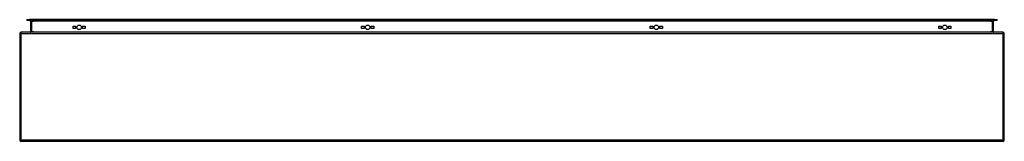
# Model space of a CAD drawing. Header units: inches. Extents: x 49.1 to 121.1, y 39 to 47.9.
import ezdxf

# ---------------------------------------------------------------- set-up
doc = ezdxf.new("R2010")
doc.units = ezdxf.units.IN
doc.header["$MEASUREMENT"] = 0
doc.layers.add('Visible Edges(ANSI)', color=7, linetype='Continuous', lineweight=25)
doc.layers.add('Visible Tangent Edges(ANSI)', color=7, linetype='Continuous', lineweight=25)

msp = doc.modelspace()

# ---------------------------------------------------------------- linework, layer by layer
at = {"layer": 'Visible Edges(ANSI)'}
for p, q in [((49.573, 47.893), (49.77, 47.893)), ((49.573, 47.893), (49.573, 47.825)), ((49.77, 47.825), (49.573, 47.825)), ((120.352, 47.893), (49.77, 47.893)), ((49.77, 47.825), (120.352, 47.825)), ((49.859, 47.794), (49.859, 47.008)), ((120.263, 47.008), (120.263, 47.794)), ((120.352, 47.893), (120.549, 47.893)), ((120.549, 47.825), (120.352, 47.825)), ((120.549, 47.825), (120.549, 47.893)), ((49.061, 46.878), (49.061, 39.076)), ((120.962, 46.977), (49.16, 46.977)), ((52.966, 47.24), (52.966, 47.427)), ((52.966, 47.427), (53.153, 47.427)), ((53.153, 47.24), (52.966, 47.24)), ((53.153, 47.427), (53.153, 47.24)), ((53.666, 47.24), (53.666, 47.427)), ((53.666, 47.427), (53.853, 47.427)), ((53.853, 47.24), (53.666, 47.24)), ((53.853, 47.427), (53.853, 47.24)), ((74.067, 47.24), (74.067, 47.427)), ((74.067, 47.427), (74.254, 47.427)), ((74.254, 47.24), (74.067, 47.24)), ((74.254, 47.427), (74.254, 47.24)), ((74.767, 47.24), (74.767, 47.427)), ((74.767, 47.427), (74.954, 47.427)), ((74.954, 47.24), (74.767, 47.24)), ((74.954, 47.427), (74.954, 47.24)), ((95.168, 47.24), (95.168, 47.427)), ((95.168, 47.427), (95.355, 47.427)), ((95.355, 47.24), (95.168, 47.24)), ((95.355, 47.427), (95.355, 47.24)), ((95.868, 47.24), (95.868, 47.427)), ((95.868, 47.427), (96.055, 47.427)), ((96.055, 47.24), (95.868, 47.24)), ((96.055, 47.427), (96.055, 47.24)), ((116.269, 47.24), (116.269, 47.427)), ((116.269, 47.427), (116.456, 47.427)), ((116.456, 47.24), (116.269, 47.24)), ((116.456, 47.427), (116.456, 47.24)), ((116.969, 47.24), (116.969, 47.427)), ((116.969, 47.427), (117.156, 47.427)), ((117.156, 47.24), (116.969, 47.24)), ((117.156, 47.427), (117.156, 47.24)), ((121.061, 39.076), (121.061, 46.878)), ((120.962, 38.977), (49.16, 38.977))]:
    msp.add_line(p, q, dxfattribs=at)
for centre in [(53.41, 47.333), (74.511, 47.333), (95.612, 47.333), (116.713, 47.333)]:
    msp.add_circle(centre, 0.165, dxfattribs=at)
for centre, radius, start, end in [((49.828, 47.794), 0.031, 0, 90), ((120.294, 47.794), 0.031, 90, 180), ((49.16, 46.878), 0.099, 90, 180), ((49.828, 47.008), 0.031, 270, 0), ((120.294, 47.008), 0.031, 180, 270), ((120.962, 46.878), 0.099, 0, 90), ((49.16, 39.076), 0.099, 180, 270), ((120.962, 39.076), 0.099, 270, 0)]:
    msp.add_arc(centre, radius, start, end, dxfattribs=at)
at = {"layer": 'Visible Tangent Edges(ANSI)'}
for p, q in [((49.77, 47.825), (49.77, 47.893)), ((49.958, 47.794), (49.859, 47.794)), ((49.958, 47.825), (49.958, 47.794)), ((49.958, 47.008), (49.958, 47.794)), ((49.958, 47.794), (50.059, 47.794)), ((120.063, 47.794), (50.059, 47.794)), ((120.063, 47.794), (120.164, 47.794)), ((120.164, 47.825), (120.164, 47.794)), ((120.263, 47.794), (120.164, 47.794)), ((120.164, 47.794), (120.164, 47.008)), ((120.352, 47.893), (120.352, 47.825)), ((49.16, 46.878), (49.061, 46.878)), ((49.16, 46.878), (49.16, 46.977)), ((49.16, 39.076), (49.16, 46.878)), ((49.16, 46.878), (120.962, 46.878)), ((49.859, 47.008), (49.958, 47.008)), ((49.958, 47.008), (49.958, 46.977)), ((50.059, 47.008), (49.958, 47.008)), ((50.059, 47.008), (120.063, 47.008)), ((120.164, 47.008), (120.063, 47.008)), ((120.164, 47.008), (120.164, 46.977)), ((120.164, 47.008), (120.263, 47.008)), ((120.962, 46.977), (120.962, 46.878)), ((121.061, 46.878), (120.962, 46.878)), ((120.962, 46.878), (120.962, 39.076)), ((49.061, 39.076), (49.16, 39.076)), ((49.16, 38.977), (49.16, 39.076)), ((49.16, 39.076), (120.962, 39.076)), ((120.962, 39.076), (121.061, 39.076)), ((120.962, 39.076), (120.962, 38.977))]:
    msp.add_line(p, q, dxfattribs=at)

doc.saveas('drawing.dxf')
